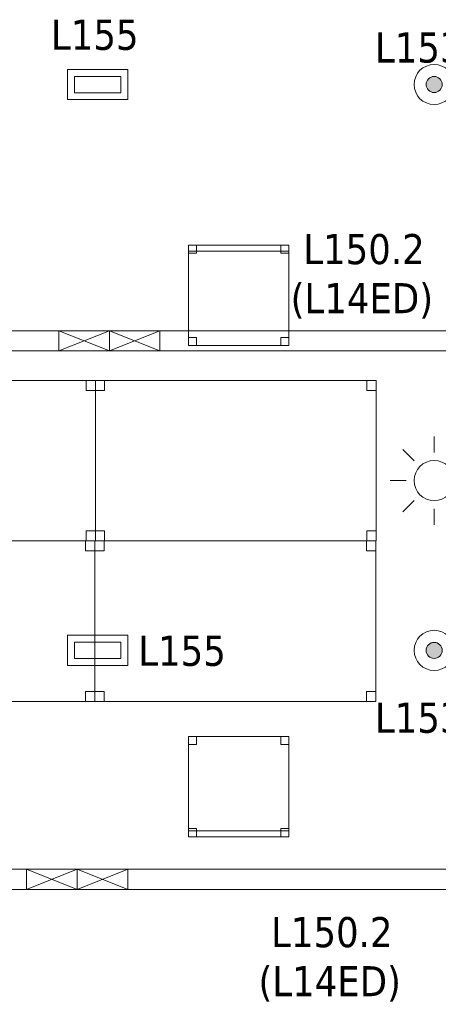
# Model space of a CAD drawing. Header units: metres. Extents: x 391.1 to 427.5, y 12.7 to 28.4.
# Tile 13 of 151: x 402.3 to 404.4, y 18.1 to 23. Entities that reach past the tile are written whole.
import ezdxf

# ---------------------------------------------------------------- set-up
doc = ezdxf.new("R2010")
doc.units = ezdxf.units.M
for name, color, linetype, lineweight in [('02_MOBILIARIO', 7, 'Continuous', 18), ('A-DETL-____-MBND', 7, 'Continuous', 18), ('A-DETL-GENF-OTLN', 7, 'Continuous', 18), ('E-LITE-____-IDEN', 7, 'Continuous', 30), ('E-LITE-EQPM-IDEN', 7, 'Continuous', 30)]:
    doc.layers.add(name, color=color, linetype=linetype, lineweight=lineweight)
doc.styles.add('Tahoma_4', font='tahoma.ttf', dxfattribs={"height": 0.15})

# ---------------------------------------------------------------- blocks, each defined once
blk = doc.blocks.new('Family - Cadira d_Oficina_P1-154537-04_ENLLUMENAT_P1')
at = {"layer": 'A-DETL-____-MBND', "color": 253, "true_color": 0xaaaaaa}
for p, q in [((0, 0.46), (0, 0.5)), ((0, 0.5), (0.04, 0.5)), ((0.04, 0.5), (0, 0.5)), ((0, 0.5), (0, 0.46)), ((0, 0.5), (0.5, 0.5)), ((0, 0), (0, 0.5)), ((0.5, 0.5), (0, 0.5)), ((0, 0.5), (0, 0)), ((0.04, 0.5), (0.04, 0.46)), ((0.04, 0.46), (0.04, 0.5)), ((0.46, 0.46), (0.46, 0.5)), ((0.46, 0.5), (0.5, 0.5)), ((0.5, 0.5), (0.46, 0.5)), ((0.46, 0.5), (0.46, 0.46)), ((0.5, 0.5), (0.5, 0.46)), ((0.5, 0.46), (0.5, 0.5)), ((0.5, 0.5), (0.5, 0)), ((0.5, 0), (0.5, 0.5)), ((0.04, 0.46), (0, 0.46)), ((0, 0.46), (0.04, 0.46)), ((0.5, 0.46), (0.46, 0.46)), ((0.46, 0.46), (0.5, 0.46)), ((0, 0), (0, 0.04)), ((0, 0.04), (0.04, 0.04)), ((0.04, 0.04), (0, 0.04)), ((0, 0.04), (0, 0)), ((0, 0), (0, 0.03)), ((0, 0.03), (0.5, 0.03)), ((0.5, 0.03), (0, 0.03)), ((0, 0.03), (0, 0)), ((0.04, 0), (0, 0)), ((0, 0), (0.04, 0)), ((0.5, 0), (0, 0)), ((0, 0), (0.5, 0)), ((0.5, 0), (0, 0)), ((0, 0), (0.5, 0)), ((0.04, 0.04), (0.04, 0)), ((0.04, 0), (0.04, 0.04)), ((0.46, 0), (0.46, 0.04)), ((0.46, 0.04), (0.5, 0.04)), ((0.5, 0.04), (0.46, 0.04)), ((0.46, 0.04), (0.46, 0)), ((0.5, 0), (0.46, 0)), ((0.5, 0.04), (0.5, 0)), ((0.5, 0), (0.5, 0.04)), ((0.5, 0.03), (0.5, 0)), ((0.5, 0), (0.5, 0.03)), ((0.46, 0), (0.5, 0))]:
    blk.add_line(p, q, dxfattribs=at)
blk = doc.blocks.new('Family - Cadira d_Oficina_P1-154551-04_ENLLUMENAT_P1')
at = {"layer": 'A-DETL-____-MBND', "color": 253, "true_color": 0xaaaaaa}
for p, q in [((0, 0), (0, 0.5)), ((0, 0.5), (0.5, 0.5)), ((0.5, 0.5), (0, 0.5)), ((0, 0.5), (0, 0)), ((0, 0.47), (0, 0.5)), ((0, 0.5), (0.5, 0.5)), ((0.5, 0.5), (0, 0.5)), ((0, 0.5), (0, 0.47)), ((0, 0.46), (0, 0.5)), ((0, 0.5), (0.04, 0.5)), ((0.04, 0.5), (0, 0.5)), ((0, 0.5), (0, 0.46)), ((0.04, 0.5), (0.04, 0.46)), ((0.04, 0.46), (0.04, 0.5)), ((0.46, 0.46), (0.46, 0.5)), ((0.46, 0.5), (0.5, 0.5)), ((0.5, 0.5), (0.46, 0.5)), ((0.46, 0.5), (0.46, 0.46)), ((0.5, 0.5), (0.5, 0)), ((0.5, 0), (0.5, 0.5)), ((0.5, 0.5), (0.5, 0.47)), ((0.5, 0.47), (0.5, 0.5)), ((0.5, 0.5), (0.5, 0.46)), ((0.5, 0.46), (0.5, 0.5)), ((0.5, 0.47), (0, 0.47)), ((0, 0.47), (0.5, 0.47)), ((0.04, 0.46), (0, 0.46)), ((0, 0.46), (0.04, 0.46)), ((0.5, 0.46), (0.46, 0.46)), ((0.46, 0.46), (0.5, 0.46)), ((0, 0), (0, 0.04)), ((0, 0.04), (0.04, 0.04)), ((0.04, 0.04), (0, 0.04)), ((0, 0.04), (0, 0)), ((0.5, 0), (0, 0)), ((0, 0), (0.5, 0)), ((0.04, 0), (0, 0)), ((0, 0), (0.04, 0)), ((0.04, 0.04), (0.04, 0)), ((0.04, 0), (0.04, 0.04)), ((0.46, 0), (0.46, 0.04)), ((0.46, 0.04), (0.5, 0.04)), ((0.5, 0.04), (0.46, 0.04)), ((0.46, 0.04), (0.46, 0)), ((0.5, 0), (0.46, 0)), ((0.46, 0), (0.5, 0)), ((0.5, 0.04), (0.5, 0)), ((0.5, 0), (0.5, 0.04))]:
    blk.add_line(p, q, dxfattribs=at)
blk = doc.blocks.new('Family - Taula 140X80_P1-154867-04_ENLLUMENAT_P1')
at = {"layer": 'A-DETL-____-MBND', "color": 253, "true_color": 0xaaaaaa}
for p, q in [((0, 0.8001), (1.4, 0.8001)), ((0, 0), (0, 0.8001)), ((1.4, 0.8001), (0, 0.8001)), ((0, 0.8001), (0, 0)), ((0, 0.8001), (0.0464, 0.8001)), ((0, 0.7501), (0, 0.8001)), ((0.0464, 0.8001), (0, 0.8001)), ((0, 0.8001), (0, 0.7501)), ((0.0464, 0.8001), (0.0464, 0.7501)), ((0.0464, 0.7501), (0.0464, 0.8001)), ((1.3536, 0.8001), (1.4, 0.8001)), ((1.3536, 0.7501), (1.3536, 0.8001)), ((1.4, 0.8001), (1.3536, 0.8001)), ((1.3536, 0.8001), (1.3536, 0.7501)), ((1.4, 0.8001), (1.4, 0.7501)), ((1.4, 0.7501), (1.4, 0.8001)), ((1.4, 0.8001), (1.4, 0)), ((1.4, 0), (1.4, 0.8001)), ((0.0464, 0.7501), (0, 0.7501)), ((0, 0.7501), (0.0464, 0.7501)), ((1.4, 0.7501), (1.3536, 0.7501)), ((1.3536, 0.7501), (1.4, 0.7501)), ((0, 0.05), (0.0464, 0.05)), ((0, 0), (0, 0.05)), ((0.0464, 0.05), (0, 0.05)), ((0, 0.05), (0, 0)), ((0.0464, 0.05), (0.0464, 0)), ((0.0464, 0), (0.0464, 0.05)), ((1.3536, 0.05), (1.4, 0.05)), ((1.3536, 0), (1.3536, 0.05)), ((1.4, 0.05), (1.3536, 0.05)), ((1.3536, 0.05), (1.3536, 0)), ((1.4, 0.05), (1.4, 0)), ((1.4, 0), (1.4, 0.05)), ((1.4, 0), (0, 0)), ((0, 0), (1.4, 0)), ((0, 0), (0.0464, 0)), ((1.4, 0), (1.3536, 0)), ((1.3536, 0), (1.4, 0)), ((0.0464, 0), (0, 0))]:
    blk.add_line(p, q, dxfattribs=at)
blk = doc.blocks.new('Family - Taula 140X80_P1-155063-04_ENLLUMENAT_P1')
at = {"layer": 'A-DETL-____-MBND', "color": 253, "true_color": 0xaaaaaa}
for p, q in [((0, 0.8001), (0.0464, 0.8001)), ((0, 0.7501), (0, 0.8001)), ((0.0464, 0.8001), (0, 0.8001)), ((0, 0.8001), (0, 0.7501)), ((0, 0.8001), (1.4, 0.8001)), ((0, 0), (0, 0.8001)), ((1.4, 0.8001), (0, 0.8001)), ((0, 0.8001), (0, 0)), ((0.0464, 0.8001), (0.0464, 0.7501)), ((0.0464, 0.7501), (0.0464, 0.8001)), ((1.3536, 0.8001), (1.4, 0.8001)), ((1.3536, 0.7501), (1.3536, 0.8001)), ((1.4, 0.8001), (1.3536, 0.8001)), ((1.3536, 0.8001), (1.3536, 0.7501)), ((1.4, 0.8001), (1.4, 0.7501)), ((1.4, 0.7501), (1.4, 0.8001)), ((1.4, 0.8001), (1.4, 0)), ((1.4, 0), (1.4, 0.8001)), ((0.0464, 0.7501), (0, 0.7501)), ((0, 0.7501), (0.0464, 0.7501)), ((1.4, 0.7501), (1.3536, 0.7501)), ((1.3536, 0.7501), (1.4, 0.7501)), ((0, 0.05), (0.0464, 0.05)), ((0, 0), (0, 0.05)), ((0.0464, 0.05), (0, 0.05)), ((0, 0.05), (0, 0)), ((0.0464, 0.05), (0.0464, 0)), ((0.0464, 0), (0.0464, 0.05)), ((1.3536, 0.05), (1.4, 0.05)), ((1.3536, 0), (1.3536, 0.05)), ((1.4, 0.05), (1.3536, 0.05)), ((1.3536, 0.05), (1.3536, 0)), ((1.4, 0.05), (1.4, 0)), ((1.4, 0), (1.4, 0.05)), ((0, 0), (0.0464, 0)), ((1.4, 0), (0, 0)), ((0, 0), (1.4, 0)), ((1.4, 0), (1.3536, 0)), ((1.3536, 0), (1.4, 0)), ((0.0464, 0), (0, 0))]:
    blk.add_line(p, q, dxfattribs=at)
blk = doc.blocks.new('Family - Taula 140X80_P1-155101-04_ENLLUMENAT_P1')
at = {"layer": 'A-DETL-____-MBND', "color": 253, "true_color": 0xaaaaaa}
for p, q in [((0, 0.8001), (0.0464, 0.8001)), ((0, 0.7501), (0, 0.8001)), ((0.0464, 0.8001), (0, 0.8001)), ((0, 0.8001), (0, 0.7501)), ((0, 0.8001), (1.4, 0.8001)), ((0, 0), (0, 0.8001)), ((1.4, 0.8001), (0, 0.8001)), ((0, 0.8001), (0, 0)), ((0.0464, 0.8001), (0.0464, 0.7501)), ((0.0464, 0.7501), (0.0464, 0.8001)), ((1.3536, 0.8001), (1.4, 0.8001)), ((1.3536, 0.7501), (1.3536, 0.8001)), ((1.4, 0.8001), (1.3536, 0.8001)), ((1.3536, 0.8001), (1.3536, 0.7501)), ((1.4, 0.8001), (1.4, 0)), ((1.4, 0), (1.4, 0.8001)), ((1.4, 0.8001), (1.4, 0.7501)), ((1.4, 0.7501), (1.4, 0.8001)), ((0.0464, 0.7501), (0, 0.7501)), ((0, 0.7501), (0.0464, 0.7501)), ((1.4, 0.7501), (1.3536, 0.7501)), ((1.3536, 0.7501), (1.4, 0.7501)), ((0, 0.05), (0.0464, 0.05)), ((0, 0), (0, 0.05)), ((0.0464, 0.05), (0, 0.05)), ((0, 0.05), (0, 0)), ((0.0464, 0.05), (0.0464, 0)), ((0.0464, 0), (0.0464, 0.05)), ((1.3536, 0.05), (1.4, 0.05)), ((1.3536, 0), (1.3536, 0.05)), ((1.4, 0.05), (1.3536, 0.05)), ((1.3536, 0.05), (1.3536, 0)), ((1.4, 0.05), (1.4, 0)), ((1.4, 0), (1.4, 0.05)), ((0.0464, 0), (0, 0)), ((0, 0), (0.0464, 0)), ((0, 0), (1.4, 0)), ((1.4, 0), (1.3536, 0)), ((1.3536, 0), (1.4, 0)), ((1.4, 0), (0, 0))]:
    blk.add_line(p, q, dxfattribs=at)
blk = doc.blocks.new('Family - Taula 140X80_P1-155223-04_ENLLUMENAT_P1')
at = {"layer": 'A-DETL-____-MBND', "color": 253, "true_color": 0xaaaaaa}
for p, q in [((0, 0.8001), (0.0464, 0.8001)), ((0, 0.7501), (0, 0.8001)), ((0.0464, 0.8001), (0, 0.8001)), ((0, 0.8001), (0, 0.7501)), ((0, 0.8001), (1.4, 0.8001)), ((0, 0), (0, 0.8001)), ((1.4, 0.8001), (0, 0.8001)), ((0, 0.8001), (0, 0)), ((0.0464, 0.8001), (0.0464, 0.7501)), ((0.0464, 0.7501), (0.0464, 0.8001)), ((1.3536, 0.8001), (1.4, 0.8001)), ((1.3536, 0.7501), (1.3536, 0.8001)), ((1.4, 0.8001), (1.3536, 0.8001)), ((1.3536, 0.8001), (1.3536, 0.7501)), ((1.4, 0.8001), (1.4, 0.7501)), ((1.4, 0.7501), (1.4, 0.8001)), ((1.4, 0.8001), (1.4, 0)), ((1.4, 0), (1.4, 0.8001)), ((0.0464, 0.7501), (0, 0.7501)), ((0, 0.7501), (0.0464, 0.7501)), ((1.4, 0.7501), (1.3536, 0.7501)), ((1.3536, 0.7501), (1.4, 0.7501)), ((0, 0.05), (0.0464, 0.05)), ((0, 0), (0, 0.05)), ((0.0464, 0.05), (0, 0.05)), ((0, 0.05), (0, 0)), ((0.0464, 0.05), (0.0464, 0)), ((0.0464, 0), (0.0464, 0.05)), ((1.3536, 0.05), (1.4, 0.05)), ((1.3536, 0), (1.3536, 0.05)), ((1.4, 0.05), (1.3536, 0.05)), ((1.3536, 0.05), (1.3536, 0)), ((1.4, 0.05), (1.4, 0)), ((1.4, 0), (1.4, 0.05)), ((0, 0), (1.4, 0)), ((0.0464, 0), (0, 0)), ((0, 0), (0.0464, 0)), ((1.4, 0), (1.3536, 0)), ((1.3536, 0), (1.4, 0)), ((1.4, 0), (0, 0))]:
    blk.add_line(p, q, dxfattribs=at)
blk = doc.blocks.new('LONDR55-XX_ZZ-ARQ-CAA-M3D-Londres55_ifc-1-04_ENLLUMENAT_P1')
at = {"layer": '02_MOBILIARIO', "color": 253, "lineweight": 18, "true_color": 0xaaaaaa}
for name, p in [('Family - Cadira d_Oficina_P1-154551-04_ENLLUMENAT_P1', (403.1918, 21.339)), ('Family - Taula 140X80_P1-155101-04_ENLLUMENAT_P1', (401.327, 20.3649)), ('Family - Taula 140X80_P1-155063-04_ENLLUMENAT_P1', (402.7271, 20.3649)), ('Family - Taula 140X80_P1-154867-04_ENLLUMENAT_P1', (401.3248, 19.5649)), ('Family - Taula 140X80_P1-155223-04_ENLLUMENAT_P1', (402.7248, 19.5649)), ('Family - Cadira d_Oficina_P1-154537-04_ENLLUMENAT_P1', (403.1918, 18.8909))]:
    blk.add_blockref(name, p, dxfattribs=at)
blk = doc.blocks.new('ZYR_06_02_02 Down Superficie - L 03 D-834890-04_ENLLUMENAT_P1')
at = {"layer": 'A-DETL-GENF-OTLN', "true_color": 0x00c400}
blk.add_hatch(color=92, dxfattribs=at).paths.add_polyline_path([(0, -0.04), (0.0104, -0.0386), (0.02, -0.0346), (0.0283, -0.0283), (0.0346, -0.02), (0.0386, -0.0104), (0.04, 0), (0.0386, 0.0104), (0.0346, 0.02), (0.0283, 0.0283), (0.02, 0.0346), (0.0104, 0.0386), (0, 0.04), (-0.0104, 0.0386), (-0.02, 0.0346), (-0.0283, 0.0283), (-0.0346, 0.02), (-0.0386, 0.0104), (-0.04, 0), (-0.0386, -0.0104), (-0.0346, -0.02), (-0.0283, -0.0283), (-0.02, -0.0346), (-0.0104, -0.0386)])
at = {"layer": 'A-DETL-GENF-OTLN', "color": 92, "true_color": 0x00c400}
for radius in [0.1, 0.04]:
    blk.add_circle((0, 0), radius, dxfattribs=at)
for start, end in [(360, 180), (180, 360)]:
    blk.add_arc((0, 0), 0.04, start, end, dxfattribs=at)
blk = doc.blocks.new('ZYR_06_02_05 LLuminària Suspesa - L 14 ED-850681-04_ENLLUMENAT_P1')
at = {"layer": 'A-DETL-GENF-OTLN', "color": 92, "true_color": 0x00c400}
for p, q in [((-1.26, 0.05), (1.26, 0.05)), ((-1.26, -0.05), (-1.26, 0.05)), ((-1.26, -0.05), (-1.008, 0.05)), ((-1.26, 0.05), (-1.008, -0.05)), ((-1.008, 0.05), (-1.008, -0.05)), ((1.008, 0.05), (1.008, -0.05)), ((1.008, -0.05), (1.26, 0.05)), ((1.008, 0.05), (1.26, -0.05)), ((1.26, 0.05), (1.26, -0.05)), ((1.26, -0.05), (-1.26, -0.05))]:
    blk.add_line(p, q, dxfattribs=at)
blk = doc.blocks.new('ZYR_06_03 Emer Sostre Rect - 01 Emergencia Superficie 01-829055-04_ENLLUMENAT_P1')
at = {"layer": 'A-DETL-GENF-OTLN', "color": 6, "true_color": 0xff00ff}
for p, q in [((-0.15, 0.075), (0.15, 0.075)), ((-0.15, -0.075), (-0.15, 0.075)), ((0.15, 0.075), (0.15, -0.075)), ((-0.1157, 0.0407), (0.1157, 0.0407)), ((-0.1157, -0.0407), (-0.1157, 0.0407)), ((0.1157, 0.0407), (0.1157, -0.0407)), ((0.1157, -0.0407), (-0.1157, -0.0407)), ((0.15, -0.075), (-0.15, -0.075))]:
    blk.add_line(p, q, dxfattribs=at)
blk = doc.blocks.new('ZYR_06_01 Detector Sostre - 07 Detector Luminic-846090-04_ENLLUMENAT_P1')
at = {"layer": 'A-DETL-GENF-OTLN', "color": 92, "true_color": 0x00c400}
for p, q in [((0, 0.14), (0, 0.22)), ((-0.099, 0.099), (-0.1556, 0.1556)), ((0.099, 0.099), (0.1556, 0.1556)), ((0.14, 0), (0.22, 0)), ((-0.14, 0), (-0.22, 0)), ((-0.099, -0.099), (-0.1556, -0.1556)), ((0, -0.14), (0, -0.22)), ((0.099, -0.099), (0.1556, -0.1556))]:
    blk.add_line(p, q, dxfattribs=at)
blk.add_circle((0, 0), 0.1, dxfattribs=at)

msp = doc.modelspace()

# ---------------------------------------------------------------- block references
at = {"lineweight": 5}
msp.add_blockref('LONDR55-XX_ZZ-ARQ-CAA-M3D-Londres55_ifc-1-04_ENLLUMENAT_P1', (0, 0), dxfattribs=at)
at = {"layer": 'A-DETL-GENF-OTLN', "color": 92, "true_color": 0x00c400}
for name, p in [('ZYR_06_02_02 Down Superficie - L 03 D-834890-04_ENLLUMENAT_P1', (404.416, 22.6394)), ('ZYR_06_01 Detector Sostre - 07 Detector Luminic-846090-04_ENLLUMENAT_P1', (404.416, 20.6655)), ('ZYR_06_02_02 Down Superficie - L 03 D-834890-04_ENLLUMENAT_P1', (404.416, 19.8194))]:
    msp.add_blockref(name, p, dxfattribs=at)
at = {"layer": 'A-DETL-GENF-OTLN', "color": 6, "true_color": 0xff00ff}
for p in [(402.7386, 22.6394), (402.7386, 19.8194)]:
    msp.add_blockref('ZYR_06_03 Emer Sostre Rect - 01 Emergencia Superficie 01-829055-04_ENLLUMENAT_P1', p, dxfattribs=at)
at = {"layer": 'A-DETL-GENF-OTLN', "color": 92, "true_color": 0x00c400, "rotation": 180}
for p in [(401.5369, 21.3622), (404.0569, 21.3622), (401.3766, 18.6784), (403.8966, 18.6784)]:
    msp.add_blockref('ZYR_06_02_05 LLuminària Suspesa - L 14 ED-850681-04_ENLLUMENAT_P1', p, dxfattribs=at)

# ---------------------------------------------------------------- texts
at = {"layer": 'E-LITE-EQPM-IDEN', "char_height": 0.15, "attachment_point": 1, "style": 'Tahoma_4'}
for s, insert, width in [('L153.2', (404.121, 22.8989), 0.721519), ('L150.2', (403.7635, 21.8943), 0.721519), ('(L14ED)', (403.7006, 21.6496), 0.869831), ('L153.2', (404.121, 19.5589), 0.721519), ('L150.2', (403.6032, 18.4904), 0.721519), ('(L14ED)', (403.5403, 18.2457), 0.869831)]:
    msp.add_mtext(s, dxfattribs=dict(at, insert=insert, width=width))

# ---------------------------------------------------------------- next in the draw order: texts
at = {"layer": 'E-LITE-____-IDEN', "char_height": 0.15, "width": 0.517088, "attachment_point": 1, "style": 'Tahoma_4', "bg_fill": 3, "box_fill_scale": 1.25, "bg_fill_color": 256, "bg_fill_true_color": 13158600, "bg_fill_transparency": 0}
for insert in [(402.506, 22.9624), (402.941, 19.8924)]:
    msp.add_mtext('L155', dxfattribs=dict(at, insert=insert))

doc.saveas('drawing.dxf')
